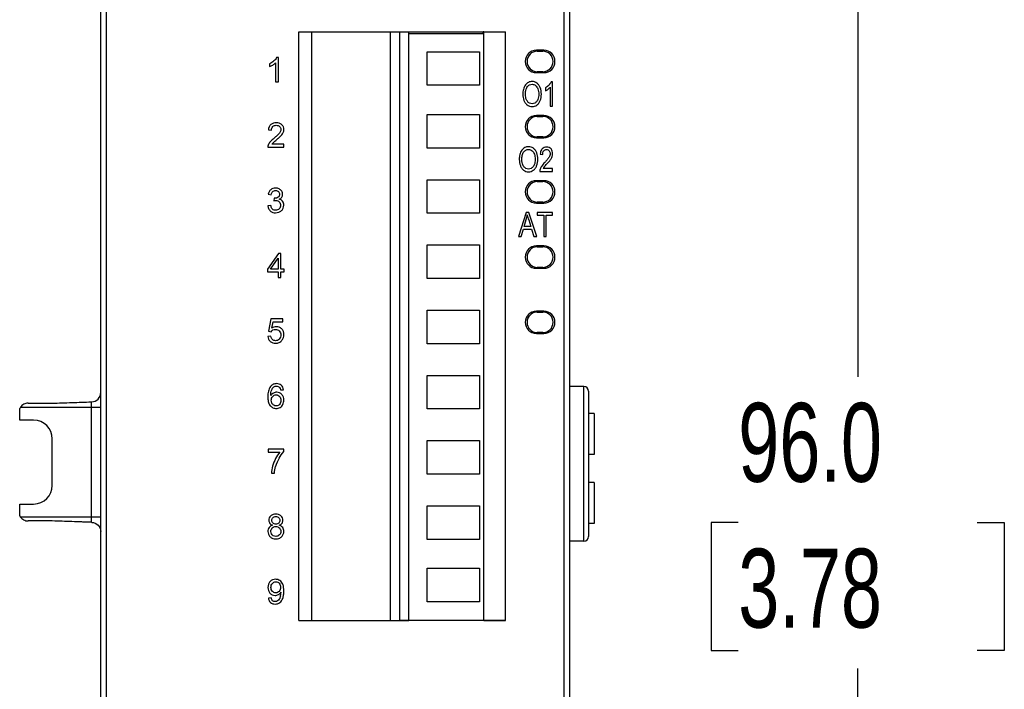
# Model space of a CAD drawing. Header units: millimetres. Extents: x 0 to 559, y 0 to 432.
# Tile 8 of 24: x 128 to 181, y 131 to 167. Entities that reach past the tile are written whole.
import ezdxf

# ---------------------------------------------------------------- set-up
doc = ezdxf.new("R2010")
doc.units = ezdxf.units.MM
doc.header["$LTSCALE"] = 2
doc.layers.add('DIMENSIONS', color=140, linetype='Continuous', lineweight=25)
doc.styles.add('SLDTEXTSTYLE0', font='TXT', dxfattribs={"width": 0.7})
doc.dimstyles.new('SLDDIMSTYLE1', dxfattribs={"dimtxt": 4.316016, "dimasz": 6.604, "dimexe": 0, "dimexo": 0.0625, "dimgap": 1.079004, "dimtad": 0, "dimtih": 1, "dimtoh": 1, "dimrnd": 1e-09, "dimzin": 4, "dimdsep": 46, "dimtxsty": 'SLDTEXTSTYLE0', "dimsah": 1, "dimcen": 0.09, "dimadec": 0, "dimazin": 1, "dimtfac": 1, "dimtofl": 0, "dimtmove": 0, "dimatfit": 3, "dimfxl": 0, "dimfrac": 2, "dimtolj": 1, "dimtzin": 12, "dimarcsym": 0})

# ---------------------------------------------------------------- blocks, each defined once
blk = doc.blocks.new('_D_1')
at = {"layer": 'DIMENSIONS'}
for p, q in [((159.013, 188.062), (179.017, 188.062)), ((172.667, 188.062), (172.667, 147.888)), ((166.254, 140.062), (164.804, 140.062)), ((164.804, 140.062), (164.804, 133.203)), ((179.079, 140.062), (180.529, 140.062)), ((180.529, 140.062), (180.529, 133.203)), ((164.804, 133.203), (166.254, 133.203)), ((180.529, 133.203), (179.079, 133.203)), ((172.667, 92.062), (172.667, 132.236)), ((159.013, 92.062), (179.017, 92.062))]:
    blk.add_line(p, q, dxfattribs=at)
for points in [[(172.667, 188.062), (171.651, 181.458), (173.683, 181.458)], [(172.667, 92.062), (173.683, 98.666), (171.651, 98.666)]]:
    blk.add_solid(points, dxfattribs=at)
at = {"layer": 'DIMENSIONS', "char_height": 4.2333, "attachment_point": 1, "style": 'SLDTEXTSTYLE0'}
for s, insert in [('96.0', (166.254, 146.485)), ('3.78', (166.254, 138.66))]:
    blk.add_mtext(s, dxfattribs=dict(at, insert=insert))

msp = doc.modelspace()

# ---------------------------------------------------------------- linework, layer by layer
for p, q in [((132.353, 95.063), (132.353, 185.066)), ((156.923, 95.063), (156.923, 185.066)), ((157.223, 95.313), (157.223, 184.816)), ((132.053, 96.079), (132.053, 182.59)), ((142.673, 134.813), (142.673, 166.397)), ((142.673, 166.397), (143.373, 166.397)), ((143.373, 134.813), (143.373, 166.397)), ((143.373, 166.397), (147.601, 166.397)), ((147.601, 134.813), (147.601, 166.397)), ((147.601, 166.397), (148.101, 166.397)), ((148.101, 134.813), (148.101, 166.397)), ((148.101, 166.397), (148.573, 166.397)), ((148.573, 134.813), (148.573, 166.397)), ((148.573, 166.397), (152.57, 166.397)), ((152.57, 166.312), (152.57, 166.397)), ((152.601, 166.397), (152.57, 166.397)), ((152.601, 134.813), (152.601, 166.397)), ((152.601, 166.397), (153.773, 166.397)), ((153.773, 134.813), (153.773, 166.397)), ((148.573, 166.312), (152.6, 166.312)), ((152.6, 134.813), (152.6, 166.312)), ((155.823, 165.412), (155.423, 165.412)), ((155.473, 165.362), (155.773, 165.362)), ((141.588, 165.019), (141.485, 165.019)), ((141.588, 163.713), (141.588, 165.019)), ((149.573, 163.532), (149.573, 165.332)), ((149.573, 165.332), (152.373, 165.332)), ((152.373, 165.332), (152.373, 163.532)), ((141.109, 164.692), (141.109, 164.538)), ((141.428, 164.731), (141.428, 163.713)), ((155.423, 164.212), (155.823, 164.212)), ((155.773, 164.262), (155.473, 164.262)), ((141.428, 163.713), (141.588, 163.713)), ((152.373, 163.532), (149.573, 163.532)), ((155.915, 163.392), (155.915, 163.238)), ((156.171, 163.431), (156.171, 162.413)), ((156.298, 163.719), (156.216, 163.719)), ((156.298, 162.413), (156.298, 163.719)), ((156.171, 162.413), (156.298, 162.413)), ((149.573, 161.962), (152.373, 161.962)), ((149.573, 160.162), (149.573, 161.962)), ((152.373, 161.962), (152.373, 160.162)), ((155.823, 161.912), (155.423, 161.912)), ((155.473, 161.862), (155.773, 161.862)), ((141.05, 161.143), (141.214, 161.126)), ((155.423, 160.712), (155.823, 160.712)), ((155.773, 160.762), (155.473, 160.762)), ((141.02, 160.213), (141.879, 160.213)), ((141.879, 160.367), (141.241, 160.367)), ((141.879, 160.213), (141.879, 160.367)), ((152.373, 160.162), (149.573, 160.162)), ((155.635, 159.843), (155.766, 159.826)), ((156.298, 159.067), (155.788, 159.067)), ((156.298, 158.913), (156.298, 159.067)), ((155.611, 158.913), (156.298, 158.913)), ((149.573, 158.462), (152.373, 158.462)), ((149.573, 156.662), (149.573, 158.462)), ((152.373, 158.462), (152.373, 156.662)), ((155.823, 158.412), (155.423, 158.412)), ((155.473, 158.362), (155.773, 158.362)), ((141.039, 157.682), (141.198, 157.653)), ((141.355, 157.469), (141.338, 157.329)), ((141.381, 157.467), (141.355, 157.469)), ((141.182, 157.078), (141.023, 157.057)), ((155.423, 157.212), (155.823, 157.212)), ((155.773, 157.262), (155.473, 157.262)), ((152.373, 156.662), (149.573, 156.662)), ((154.868, 156.713), (154.469, 155.413)), ((155.017, 156.713), (154.868, 156.713)), ((155.442, 155.413), (155.017, 156.713)), ((155.474, 156.713), (155.474, 156.56)), ((156.298, 156.713), (155.474, 156.713)), ((155.474, 156.56), (155.817, 156.56)), ((155.817, 156.56), (155.817, 155.413)), ((155.954, 156.56), (156.298, 156.56)), ((155.954, 155.413), (155.954, 156.56)), ((156.298, 156.56), (156.298, 156.713)), ((154.769, 155.947), (154.883, 156.329)), ((155.122, 155.947), (154.769, 155.947)), ((155.013, 156.307), (155.122, 155.947)), ((154.469, 155.413), (154.615, 155.413)), ((154.615, 155.413), (154.729, 155.807)), ((154.729, 155.807), (155.164, 155.807)), ((155.164, 155.807), (155.285, 155.413)), ((155.285, 155.413), (155.442, 155.413)), ((155.817, 155.413), (155.954, 155.413)), ((149.573, 154.962), (152.373, 154.962)), ((149.573, 153.162), (149.573, 154.962)), ((152.373, 154.962), (152.373, 153.162)), ((155.823, 154.912), (155.423, 154.912)), ((155.473, 154.862), (155.773, 154.862)), ((141.592, 154.513), (140.999, 153.671)), ((141.156, 153.671), (141.563, 154.257)), ((141.563, 154.257), (141.563, 153.671)), ((141.722, 154.513), (141.592, 154.513)), ((141.722, 153.671), (141.722, 154.513)), ((155.773, 153.762), (155.473, 153.762)), ((140.999, 153.671), (140.999, 153.525)), ((140.999, 153.525), (141.563, 153.525)), ((141.563, 153.671), (141.156, 153.671)), ((141.563, 153.525), (141.563, 153.213)), ((141.563, 153.213), (141.722, 153.213)), ((141.898, 153.671), (141.722, 153.671)), ((141.722, 153.525), (141.898, 153.525)), ((141.722, 153.213), (141.722, 153.525)), ((141.898, 153.525), (141.898, 153.671)), ((155.423, 153.712), (155.823, 153.712)), ((152.373, 153.162), (149.573, 153.162)), ((149.573, 151.462), (152.373, 151.462)), ((149.573, 149.662), (149.573, 151.462)), ((152.373, 151.462), (152.373, 149.662)), ((155.823, 151.412), (155.423, 151.412)), ((155.473, 151.362), (155.773, 151.362)), ((141.172, 150.996), (141.046, 150.328)), ((141.818, 150.996), (141.172, 150.996)), ((141.229, 150.494), (141.299, 150.843)), ((141.299, 150.843), (141.818, 150.843)), ((141.818, 150.843), (141.818, 150.996)), ((141.185, 150.068), (141.017, 150.054)), ((141.046, 150.328), (141.196, 150.308)), ((155.423, 150.212), (155.823, 150.212)), ((155.773, 150.262), (155.473, 150.262)), ((152.373, 149.662), (149.573, 149.662)), ((149.573, 147.962), (152.373, 147.962)), ((149.573, 146.162), (149.573, 147.962)), ((152.373, 147.962), (152.373, 146.162)), ((141.696, 147.183), (141.855, 147.195)), ((157.974, 147.362), (157.223, 147.362)), ((157.974, 139.062), (157.974, 147.362)), ((158.224, 147.112), (158.224, 139.312)), ((128.153, 146.468), (129.453, 146.468)), ((127.705, 145.559), (127.705, 146.188)), ((127.742, 146.252), (131.553, 146.252)), ((131.553, 140.372), (131.553, 146.252)), ((152.373, 146.162), (149.573, 146.162)), ((158.528, 145.912), (158.224, 145.912)), ((158.528, 145.912), (158.528, 143.712)), ((128.453, 145.559), (127.705, 145.559)), ((129.453, 142.059), (129.453, 144.559)), ((149.573, 144.462), (152.373, 144.462)), ((149.573, 142.662), (149.573, 144.462)), ((152.373, 144.462), (152.373, 142.662)), ((141.028, 143.997), (141.028, 143.843)), ((141.869, 143.997), (141.028, 143.997)), ((141.028, 143.843), (141.664, 143.843)), ((141.869, 143.872), (141.869, 143.997)), ((158.528, 143.712), (158.224, 143.712)), ((141.209, 142.713), (141.374, 142.713)), ((152.373, 142.662), (149.573, 142.662)), ((158.528, 142.212), (158.224, 142.212)), ((158.528, 142.212), (158.528, 140.012)), ((127.705, 140.429), (127.705, 141.059)), ((127.705, 141.059), (128.453, 141.059)), ((149.573, 140.962), (152.373, 140.962)), ((149.573, 139.162), (149.573, 140.962)), ((152.373, 140.962), (152.373, 139.162)), ((127.737, 140.372), (131.553, 140.372)), ((129.453, 140.149), (128.153, 140.149)), ((158.528, 140.012), (158.224, 140.012)), ((152.373, 139.162), (149.573, 139.162)), ((157.974, 139.062), (157.223, 139.062)), ((149.573, 137.612), (152.373, 137.612)), ((149.573, 135.812), (149.573, 137.612)), ((152.373, 137.612), (152.373, 135.812)), ((141.198, 136.028), (141.045, 136.014)), ((152.373, 135.812), (149.573, 135.812)), ((142.673, 134.813), (143.373, 134.813)), ((143.373, 134.813), (147.601, 134.813)), ((147.601, 134.813), (148.101, 134.813)), ((148.101, 134.813), (148.573, 134.813)), ((148.101, 134.812), (148.101, 134.813)), ((153.773, 134.812), (148.101, 134.812)), ((152.601, 134.813), (152.6, 134.813)), ((152.601, 134.813), (153.773, 134.813)), ((153.773, 134.813), (153.773, 134.812))]:
    msp.add_line(p, q)
for centre, radius, start, end in [((155.423, 164.812), 0.6, 90, 270), ((155.473, 164.812), 0.55, 90, 270), ((155.773, 164.812), 0.55, 270, 90), ((155.823, 164.812), 0.6, 270, 90), ((155.423, 161.312), 0.6, 90, 270), ((155.473, 161.312), 0.55, 90, 270), ((155.773, 161.312), 0.55, 270, 90), ((155.823, 161.312), 0.6, 270, 90), ((155.817, 159.859), 0.48, 341.2769, 359.9208), ((156.274, 158.824), 0.543, 142.7071, 153.4439), ((155.423, 157.812), 0.6, 90, 270), ((155.473, 157.812), 0.55, 90, 270), ((155.773, 157.812), 0.55, 270, 90), ((155.823, 157.812), 0.6, 270, 90), ((155.423, 154.312), 0.6, 90, 270), ((155.473, 154.312), 0.55, 90, 270), ((155.773, 154.312), 0.55, 270, 90), ((155.823, 154.312), 0.6, 270, 90), ((155.423, 150.812), 0.6, 90, 270), ((155.473, 150.812), 0.55, 90, 270), ((155.773, 150.812), 0.55, 270, 90), ((155.823, 150.812), 0.6, 270, 90), ((157.974, 147.112), 0.25, 0, 90), ((128.153, 145.968), 0.5, 145.3309, 153.812), ((128.453, 144.559), 1, 0, 90), ((143.501, 142.47), 2.152, 150.7719, 163.7976), ((128.453, 142.059), 1, 270, 360), ((128.153, 140.649), 0.5, 206.188, 213.6851), ((157.974, 139.312), 0.25, 270, 0), ((140.91, 136.293), 0.807, 346.0114, 359.9951), ((142.036, 136.318), 0.32, 178.7287, 184.4535)]:
    msp.add_arc(centre, radius, start, end)
for points in [[(141.343, 164.845), (141.274, 164.783), (141.193, 164.732), (141.109, 164.692)], [(141.485, 165.019), (141.452, 164.952), (141.399, 164.895), (141.343, 164.845)], [(141.109, 164.538), (141.168, 164.559), (141.223, 164.589), (141.277, 164.62)], [(141.277, 164.62), (141.331, 164.652), (141.383, 164.687), (141.428, 164.731)], [(155.381, 163.523), (155.439, 163.477), (155.482, 163.409), (155.507, 163.339)], [(155.507, 163.339), (155.538, 163.251), (155.55, 163.156), (155.55, 163.063)], [(155.692, 163.062), (155.692, 163.18), (155.674, 163.3), (155.631, 163.41)], [(156.103, 163.545), (156.049, 163.485), (155.985, 163.433), (155.915, 163.392)], [(155.915, 163.238), (155.963, 163.26), (156.007, 163.289), (156.05, 163.32)], [(156.05, 163.32), (156.093, 163.353), (156.136, 163.389), (156.171, 163.431)], [(156.216, 163.719), (156.19, 163.655), (156.149, 163.596), (156.103, 163.545)], [(154.697, 163.047), (154.697, 162.937), (154.717, 162.825), (154.757, 162.722)], [(155.628, 162.708), (155.674, 162.819), (155.692, 162.942), (155.692, 163.062)], [(141.845, 161.004), (141.866, 161.052), (141.877, 161.106), (141.877, 161.158)], [(141.352, 160.694), (141.278, 160.634), (141.205, 160.57), (141.143, 160.497)], [(141.739, 160.845), (141.782, 160.893), (141.821, 160.946), (141.845, 161.004)], [(141.038, 160.325), (141.024, 160.289), (141.018, 160.251), (141.02, 160.213)], [(141.143, 160.497), (141.099, 160.446), (141.061, 160.388), (141.038, 160.325)], [(141.241, 160.367), (141.261, 160.398), (141.283, 160.427), (141.309, 160.453)], [(154.507, 159.547), (154.507, 159.437), (154.527, 159.325), (154.567, 159.222)], [(155.191, 160.023), (155.249, 159.977), (155.292, 159.909), (155.317, 159.839)], [(155.317, 159.839), (155.348, 159.751), (155.36, 159.656), (155.36, 159.563)], [(155.438, 159.208), (155.483, 159.319), (155.502, 159.442), (155.502, 159.562)], [(155.502, 159.562), (155.502, 159.68), (155.484, 159.8), (155.441, 159.91)], [(155.99, 159.317), (156.059, 159.39), (156.128, 159.464), (156.187, 159.545)], [(156.166, 159.861), (156.166, 159.794), (156.14, 159.727), (156.106, 159.669)], [(156.187, 159.545), (156.222, 159.594), (156.252, 159.647), (156.272, 159.704)], [(155.625, 159.025), (155.615, 158.989), (155.61, 158.951), (155.611, 158.913)], [(155.71, 159.197), (155.674, 159.144), (155.644, 159.086), (155.625, 159.025)], [(155.877, 159.394), (155.817, 159.333), (155.758, 159.269), (155.71, 159.197)], [(141.626, 157.972), (141.566, 158.003), (141.497, 158.019), (141.43, 158.019)], [(141.762, 157.848), (141.73, 157.901), (141.681, 157.945), (141.626, 157.972)], [(141.631, 157.418), (141.684, 157.441), (141.733, 157.479), (141.765, 157.527)], [(141.81, 157.681), (141.81, 157.739), (141.792, 157.799), (141.762, 157.848)], [(141.765, 157.527), (141.794, 157.572), (141.81, 157.628), (141.81, 157.681)], [(141.338, 157.329), (141.374, 157.338), (141.412, 157.347), (141.45, 157.347)], [(154.883, 156.329), (154.907, 156.41), (154.926, 156.493), (154.939, 156.577)], [(154.939, 156.577), (154.959, 156.486), (154.986, 156.396), (155.013, 156.307)], [(141.196, 150.308), (141.219, 150.346), (141.254, 150.377), (141.293, 150.399)], [(141.293, 150.399), (141.335, 150.422), (141.385, 150.434), (141.432, 150.434)], [(141.342, 147.345), (141.38, 147.373), (141.429, 147.388), (141.476, 147.388)], [(141.319, 147.014), (141.262, 146.985), (141.213, 146.937), (141.178, 146.884)], [(141.223, 147.185), (141.248, 147.246), (141.288, 147.305), (141.342, 147.345)], [(141.494, 147.057), (141.434, 147.057), (141.372, 147.042), (141.319, 147.014)], [(141.635, 147.319), (141.669, 147.283), (141.685, 147.231), (141.696, 147.183)], [(131.553, 146.541), (131.559, 146.541), (131.565, 146.541), (131.571, 146.542)], [(141.237, 146.477), (141.215, 146.526), (141.203, 146.581), (141.203, 146.635)], [(141.336, 146.361), (141.293, 146.388), (141.258, 146.431), (141.237, 146.477)], [(141.468, 146.323), (141.422, 146.323), (141.375, 146.337), (141.336, 146.361)], [(141.68, 146.247), (141.741, 146.285), (141.792, 146.343), (141.824, 146.408)], [(141.824, 146.408), (141.86, 146.477), (141.878, 146.558), (141.878, 146.636)], [(141.471, 146.191), (141.543, 146.191), (141.618, 146.21), (141.68, 146.247)], [(141.664, 143.843), (141.574, 143.741), (141.499, 143.623), (141.435, 143.503)], [(141.623, 143.521), (141.693, 143.646), (141.771, 143.768), (141.869, 143.872)], [(141.435, 143.503), (141.364, 143.37), (141.308, 143.229), (141.269, 143.084)], [(141.269, 143.084), (141.237, 142.963), (141.212, 142.839), (141.209, 142.713)], [(141.374, 142.713), (141.382, 142.834), (141.401, 142.955), (141.434, 143.071)], [(131.571, 140.075), (131.565, 140.076), (131.559, 140.076), (131.553, 140.076)], [(141.072, 140.184), (141.072, 140.127), (141.088, 140.068), (141.12, 140.022)], [(141.12, 140.022), (141.155, 139.973), (141.211, 139.939), (141.268, 139.918)], [(141.632, 139.918), (141.687, 139.939), (141.741, 139.973), (141.776, 140.021)], [(141.776, 140.021), (141.808, 140.066), (141.824, 140.124), (141.824, 140.179)], [(141.215, 139.456), (141.195, 139.497), (141.183, 139.543), (141.183, 139.589)], [(141.312, 139.357), (141.271, 139.379), (141.236, 139.415), (141.215, 139.456)], [(141.449, 139.322), (141.402, 139.322), (141.353, 139.335), (141.312, 139.357)], [(141.585, 136.201), (141.637, 136.231), (141.684, 136.274), (141.716, 136.325)], [(141.406, 136.154), (141.468, 136.154), (141.532, 136.17), (141.585, 136.201)], [(141.543, 135.856), (141.505, 135.833), (141.458, 135.823), (141.414, 135.823)], [(141.633, 135.946), (141.611, 135.91), (141.579, 135.878), (141.543, 135.856)], [(141.693, 136.098), (141.68, 136.045), (141.663, 135.992), (141.633, 135.946)]]:
    msp.add_open_spline(points, degree=3)
for points, knots in [([(154.836, 163.553), (154.783, 163.483), (154.712, 163.313), (154.697, 163.135), (154.697, 163.047)], [0, 0, 0, 0, 0.499006, 1, 1, 1, 1]), ([(155.195, 163.736), (155.126, 163.736), (154.984, 163.706), (154.878, 163.608), (154.836, 163.553)], [0, 0, 0, 0, 0.499709, 1, 1, 1, 1]), ([(154.839, 163.044), (154.839, 163.117), (154.848, 163.262), (154.897, 163.407), (154.944, 163.462)], [0, 0, 0, 0, 0.501862, 1, 1, 1, 1]), ([(154.944, 163.462), (154.975, 163.499), (155.05, 163.565), (155.148, 163.588), (155.196, 163.588)], [0, 0, 0, 0, 0.500724, 1, 1, 1, 1]), ([(155.455, 163.65), (155.418, 163.678), (155.335, 163.722), (155.241, 163.736), (155.195, 163.736)], [0, 0, 0, 0, 0.500041, 1, 1, 1, 1]), ([(155.196, 163.588), (155.229, 163.588), (155.296, 163.577), (155.355, 163.543), (155.381, 163.523)], [0, 0, 0, 0, 0.499858, 1, 1, 1, 1]), ([(155.631, 163.41), (155.613, 163.457), (155.566, 163.547), (155.495, 163.62), (155.455, 163.65)], [0, 0, 0, 0, 0.5003, 1, 1, 1, 1]), ([(154.757, 162.722), (154.775, 162.675), (154.821, 162.584), (154.892, 162.51), (154.932, 162.479)], [0, 0, 0, 0, 0.500273, 1, 1, 1, 1]), ([(154.94, 162.673), (154.92, 162.699), (154.856, 162.813), (154.839, 162.947), (154.839, 163.044)], [0, 0, 0, 0, 0.251105, 1, 1, 1, 1]), ([(155.447, 162.471), (155.489, 162.499), (155.562, 162.572), (155.609, 162.661), (155.628, 162.708)], [0, 0, 0, 0, 0.499564, 1, 1, 1, 1]), ([(155.55, 163.063), (155.55, 162.961), (155.535, 162.822), (155.469, 162.702), (155.449, 162.675)], [0, 0, 0, 0, 0.749038, 1, 1, 1, 1]), ([(154.932, 162.479), (154.969, 162.451), (155.053, 162.405), (155.148, 162.391), (155.195, 162.391)], [0, 0, 0, 0, 0.499945, 1, 1, 1, 1]), ([(155.194, 162.538), (155.145, 162.538), (155.043, 162.562), (154.969, 162.634), (154.94, 162.673)], [0, 0, 0, 0, 0.499352, 1, 1, 1, 1]), ([(155.449, 162.675), (155.42, 162.635), (155.346, 162.562), (155.244, 162.538), (155.194, 162.538)], [0, 0, 0, 0, 0.500607, 1, 1, 1, 1]), ([(155.195, 162.391), (155.239, 162.391), (155.329, 162.405), (155.41, 162.446), (155.447, 162.471)], [0, 0, 0, 0, 0.499885, 1, 1, 1, 1]), ([(141.176, 161.422), (141.137, 161.388), (141.075, 161.299), (141.054, 161.195), (141.05, 161.143)], [0, 0, 0, 0, 0.499021, 1, 1, 1, 1]), ([(141.472, 161.519), (141.419, 161.519), (141.313, 161.507), (141.216, 161.457), (141.176, 161.422)], [0, 0, 0, 0, 0.500877, 1, 1, 1, 1]), ([(141.214, 161.126), (141.214, 161.161), (141.222, 161.231), (141.259, 161.293), (141.284, 161.317)], [0, 0, 0, 0, 0.500952, 1, 1, 1, 1]), ([(141.284, 161.317), (141.308, 161.341), (141.367, 161.378), (141.435, 161.387), (141.468, 161.387)], [0, 0, 0, 0, 0.499226, 1, 1, 1, 1]), ([(141.468, 161.387), (141.5, 161.387), (141.565, 161.378), (141.622, 161.343), (141.645, 161.321)], [0, 0, 0, 0, 0.500595, 1, 1, 1, 1]), ([(141.768, 161.415), (141.73, 161.452), (141.633, 161.506), (141.525, 161.519), (141.472, 161.519)], [0, 0, 0, 0, 0.499069, 1, 1, 1, 1]), ([(141.713, 161.161), (141.713, 161.144), (141.705, 161.074), (141.67, 161.011), (141.639, 160.969)], [0, 0, 0, 0, 0.251099, 1, 1, 1, 1]), ([(141.645, 161.321), (141.666, 161.301), (141.702, 161.251), (141.713, 161.191), (141.713, 161.161)], [0, 0, 0, 0, 0.500031, 1, 1, 1, 1]), ([(141.877, 161.158), (141.877, 161.205), (141.86, 161.302), (141.803, 161.382), (141.768, 161.415)], [0, 0, 0, 0, 0.500095, 1, 1, 1, 1]), ([(141.309, 160.453), (141.337, 160.483), (141.399, 160.537), (141.462, 160.59), (141.493, 160.617)], [0, 0, 0, 0, 0.499944, 1, 1, 1, 1]), ([(141.639, 160.969), (141.599, 160.916), (141.504, 160.822), (141.404, 160.736), (141.352, 160.694)], [0, 0, 0, 0, 0.499745, 1, 1, 1, 1]), ([(141.493, 160.617), (141.536, 160.653), (141.62, 160.727), (141.702, 160.804), (141.739, 160.845)], [0, 0, 0, 0, 0.500071, 1, 1, 1, 1]), ([(155.005, 160.236), (154.936, 160.236), (154.794, 160.206), (154.688, 160.108), (154.646, 160.053)], [0, 0, 0, 0, 0.499709, 1, 1, 1, 1]), ([(154.754, 159.962), (154.785, 159.999), (154.859, 160.065), (154.958, 160.088), (155.006, 160.088)], [0, 0, 0, 0, 0.500724, 1, 1, 1, 1]), ([(155.265, 160.15), (155.227, 160.178), (155.145, 160.222), (155.051, 160.236), (155.005, 160.236)], [0, 0, 0, 0, 0.500041, 1, 1, 1, 1]), ([(155.006, 160.088), (155.039, 160.088), (155.106, 160.077), (155.165, 160.043), (155.191, 160.023)], [0, 0, 0, 0, 0.499858, 1, 1, 1, 1]), ([(155.441, 159.91), (155.422, 159.957), (155.376, 160.047), (155.305, 160.12), (155.265, 160.15)], [0, 0, 0, 0, 0.5003, 1, 1, 1, 1]), ([(155.736, 160.122), (155.719, 160.104), (155.661, 160.021), (155.64, 159.918), (155.635, 159.843)], [0, 0, 0, 0, 0.251209, 1, 1, 1, 1]), ([(155.973, 160.219), (155.929, 160.219), (155.841, 160.206), (155.766, 160.154), (155.736, 160.122)], [0, 0, 0, 0, 0.500663, 1, 1, 1, 1]), ([(155.822, 160.017), (155.84, 160.039), (155.885, 160.077), (155.942, 160.087), (155.97, 160.087)], [0, 0, 0, 0, 0.499736, 1, 1, 1, 1]), ([(155.97, 160.087), (155.997, 160.087), (156.051, 160.077), (156.094, 160.041), (156.111, 160.021)], [0, 0, 0, 0, 0.50009, 1, 1, 1, 1]), ([(156.21, 160.115), (156.181, 160.149), (156.107, 160.205), (156.017, 160.219), (155.973, 160.219)], [0, 0, 0, 0, 0.499409, 1, 1, 1, 1]), ([(156.297, 159.858), (156.297, 159.904), (156.285, 159.997), (156.239, 160.08), (156.21, 160.115)], [0, 0, 0, 0, 0.500444, 1, 1, 1, 1]), ([(154.646, 160.053), (154.593, 159.983), (154.522, 159.813), (154.507, 159.635), (154.507, 159.547)], [0, 0, 0, 0, 0.499006, 1, 1, 1, 1]), ([(154.649, 159.544), (154.649, 159.617), (154.657, 159.762), (154.707, 159.907), (154.754, 159.962)], [0, 0, 0, 0, 0.501862, 1, 1, 1, 1]), ([(154.75, 159.173), (154.73, 159.199), (154.666, 159.313), (154.649, 159.447), (154.649, 159.544)], [0, 0, 0, 0, 0.251105, 1, 1, 1, 1]), ([(155.36, 159.563), (155.36, 159.461), (155.345, 159.322), (155.279, 159.202), (155.259, 159.175)], [0, 0, 0, 0, 0.749038, 1, 1, 1, 1]), ([(155.766, 159.826), (155.766, 159.876), (155.776, 159.946), (155.812, 160.004), (155.822, 160.017)], [0, 0, 0, 0, 0.748718, 1, 1, 1, 1]), ([(156.106, 159.669), (156.076, 159.618), (156, 159.524), (155.919, 159.437), (155.877, 159.394)], [0, 0, 0, 0, 0.499772, 1, 1, 1, 1]), ([(156.111, 160.021), (156.129, 159.999), (156.158, 159.948), (156.166, 159.89), (156.166, 159.861)], [0, 0, 0, 0, 0.499654, 1, 1, 1, 1]), ([(154.567, 159.222), (154.585, 159.175), (154.631, 159.084), (154.702, 159.01), (154.742, 158.979)], [0, 0, 0, 0, 0.500273, 1, 1, 1, 1]), ([(155.004, 159.038), (154.954, 159.038), (154.853, 159.062), (154.779, 159.134), (154.75, 159.173)], [0, 0, 0, 0, 0.499352, 1, 1, 1, 1]), ([(155.259, 159.175), (155.23, 159.135), (155.156, 159.062), (155.053, 159.038), (155.004, 159.038)], [0, 0, 0, 0, 0.500607, 1, 1, 1, 1]), ([(155.257, 158.971), (155.298, 158.999), (155.371, 159.072), (155.419, 159.161), (155.438, 159.208)], [0, 0, 0, 0, 0.499564, 1, 1, 1, 1]), ([(155.842, 159.153), (155.864, 159.182), (155.914, 159.236), (155.964, 159.29), (155.99, 159.317)], [0, 0, 0, 0, 0.499946, 1, 1, 1, 1]), ([(154.742, 158.979), (154.779, 158.951), (154.863, 158.905), (154.958, 158.891), (155.004, 158.891)], [0, 0, 0, 0, 0.499945, 1, 1, 1, 1]), ([(155.004, 158.891), (155.049, 158.891), (155.139, 158.905), (155.22, 158.946), (155.257, 158.971)], [0, 0, 0, 0, 0.499885, 1, 1, 1, 1]), ([(141.43, 158.019), (141.384, 158.019), (141.29, 158.006), (141.207, 157.96), (141.172, 157.93)], [0, 0, 0, 0, 0.500406, 1, 1, 1, 1]), ([(141.172, 157.93), (141.135, 157.899), (141.075, 157.821), (141.047, 157.729), (141.039, 157.682)], [0, 0, 0, 0, 0.499366, 1, 1, 1, 1]), ([(141.198, 157.653), (141.205, 157.702), (141.224, 157.767), (141.266, 157.818), (141.278, 157.829)], [0, 0, 0, 0, 0.748774, 1, 1, 1, 1]), ([(141.278, 157.829), (141.298, 157.849), (141.348, 157.879), (141.405, 157.888), (141.433, 157.888)], [0, 0, 0, 0, 0.499571, 1, 1, 1, 1]), ([(141.564, 157.521), (141.537, 157.503), (141.479, 157.473), (141.413, 157.465), (141.381, 157.467)], [0, 0, 0, 0, 0.50047, 1, 1, 1, 1]), ([(141.433, 157.888), (141.461, 157.888), (141.518, 157.88), (141.566, 157.849), (141.586, 157.829)], [0, 0, 0, 0, 0.500534, 1, 1, 1, 1]), ([(141.646, 157.684), (141.646, 157.653), (141.636, 157.588), (141.591, 157.538), (141.564, 157.521)], [0, 0, 0, 0, 0.50107, 1, 1, 1, 1]), ([(141.586, 157.829), (141.605, 157.811), (141.637, 157.766), (141.646, 157.711), (141.646, 157.684)], [0, 0, 0, 0, 0.499828, 1, 1, 1, 1]), ([(141.81, 157.307), (141.789, 157.335), (141.734, 157.384), (141.666, 157.409), (141.631, 157.418)], [0, 0, 0, 0, 0.499614, 1, 1, 1, 1]), ([(141.023, 157.057), (141.028, 157.007), (141.052, 156.908), (141.114, 156.825), (141.151, 156.792)], [0, 0, 0, 0, 0.500339, 1, 1, 1, 1]), ([(141.276, 156.882), (141.262, 156.894), (141.215, 156.951), (141.193, 157.024), (141.182, 157.078)], [0, 0, 0, 0, 0.250898, 1, 1, 1, 1]), ([(141.627, 156.9), (141.602, 156.876), (141.543, 156.834), (141.472, 156.823), (141.437, 156.823)], [0, 0, 0, 0, 0.499866, 1, 1, 1, 1]), ([(141.45, 157.347), (141.484, 157.347), (141.551, 157.336), (141.609, 157.298), (141.633, 157.275)], [0, 0, 0, 0, 0.500408, 1, 1, 1, 1]), ([(141.705, 157.094), (141.705, 157.058), (141.693, 156.986), (141.652, 156.926), (141.627, 156.9)], [0, 0, 0, 0, 0.500194, 1, 1, 1, 1]), ([(141.633, 157.275), (141.656, 157.251), (141.694, 157.194), (141.705, 157.127), (141.705, 157.094)], [0, 0, 0, 0, 0.499664, 1, 1, 1, 1]), ([(141.75, 156.809), (141.789, 156.845), (141.854, 156.935), (141.874, 157.044), (141.874, 157.097)], [0, 0, 0, 0, 0.500035, 1, 1, 1, 1]), ([(141.874, 157.097), (141.874, 157.134), (141.866, 157.209), (141.833, 157.277), (141.81, 157.307)], [0, 0, 0, 0, 0.500532, 1, 1, 1, 1]), ([(141.151, 156.792), (141.189, 156.758), (141.281, 156.704), (141.385, 156.69), (141.436, 156.69)], [0, 0, 0, 0, 0.499511, 1, 1, 1, 1]), ([(141.437, 156.823), (141.408, 156.823), (141.348, 156.831), (141.297, 156.862), (141.276, 156.882)], [0, 0, 0, 0, 0.500289, 1, 1, 1, 1]), ([(141.436, 156.69), (141.493, 156.69), (141.609, 156.707), (141.709, 156.769), (141.75, 156.809)], [0, 0, 0, 0, 0.500439, 1, 1, 1, 1]), ([(141.475, 150.575), (141.431, 150.575), (141.343, 150.56), (141.265, 150.519), (141.229, 150.494)], [0, 0, 0, 0, 0.499706, 1, 1, 1, 1]), ([(141.762, 150.457), (141.725, 150.495), (141.635, 150.557), (141.528, 150.575), (141.475, 150.575)], [0, 0, 0, 0, 0.499912, 1, 1, 1, 1]), ([(141.017, 150.054), (141.022, 150.004), (141.046, 149.905), (141.108, 149.823), (141.145, 149.79)], [0, 0, 0, 0, 0.500441, 1, 1, 1, 1]), ([(141.271, 149.884), (141.258, 149.895), (141.213, 149.948), (141.193, 150.017), (141.185, 150.068)], [0, 0, 0, 0, 0.251291, 1, 1, 1, 1]), ([(141.432, 150.434), (141.469, 150.434), (141.544, 150.424), (141.607, 150.381), (141.633, 150.355)], [0, 0, 0, 0, 0.50053, 1, 1, 1, 1]), ([(141.71, 150.14), (141.71, 150.098), (141.7, 150.015), (141.658, 149.94), (141.63, 149.909)], [0, 0, 0, 0, 0.500813, 1, 1, 1, 1]), ([(141.633, 150.355), (141.66, 150.327), (141.701, 150.258), (141.71, 150.179), (141.71, 150.14)], [0, 0, 0, 0, 0.499088, 1, 1, 1, 1]), ([(141.879, 150.154), (141.879, 150.209), (141.863, 150.322), (141.801, 150.418), (141.762, 150.457)], [0, 0, 0, 0, 0.500499, 1, 1, 1, 1]), ([(141.777, 149.849), (141.811, 149.891), (141.864, 149.99), (141.879, 150.1), (141.879, 150.154)], [0, 0, 0, 0, 0.49977, 1, 1, 1, 1]), ([(141.145, 149.79), (141.184, 149.756), (141.278, 149.704), (141.383, 149.691), (141.435, 149.691)], [0, 0, 0, 0, 0.499305, 1, 1, 1, 1]), ([(141.435, 149.823), (141.405, 149.823), (141.345, 149.832), (141.293, 149.864), (141.271, 149.884)], [0, 0, 0, 0, 0.500207, 1, 1, 1, 1]), ([(141.63, 149.909), (141.606, 149.882), (141.546, 149.836), (141.472, 149.823), (141.435, 149.823)], [0, 0, 0, 0, 0.500088, 1, 1, 1, 1]), ([(141.435, 149.691), (141.5, 149.691), (141.632, 149.713), (141.737, 149.798), (141.777, 149.849)], [0, 0, 0, 0, 0.500466, 1, 1, 1, 1]), ([(141.486, 147.519), (141.424, 147.519), (141.298, 147.498), (141.197, 147.418), (141.158, 147.37)], [0, 0, 0, 0, 0.500449, 1, 1, 1, 1]), ([(141.476, 147.388), (141.505, 147.388), (141.566, 147.377), (141.615, 147.34), (141.635, 147.319)], [0, 0, 0, 0, 0.500009, 1, 1, 1, 1]), ([(141.736, 147.432), (141.703, 147.462), (141.622, 147.507), (141.531, 147.519), (141.486, 147.519)], [0, 0, 0, 0, 0.499443, 1, 1, 1, 1]), ([(141.855, 147.195), (141.849, 147.24), (141.826, 147.329), (141.77, 147.403), (141.736, 147.432)], [0, 0, 0, 0, 0.500628, 1, 1, 1, 1]), ([(131.571, 146.542), (131.7, 146.546), (131.825, 146.602), (132.002, 146.786), (132.053, 146.914), (132.053, 147.041)], [0, 0, 0, 0, 0.5, 0.5, 1, 1, 1, 1]), ([(141.158, 147.37), (141.098, 147.296), (141.031, 147.108), (141.019, 146.918), (141.019, 146.822)], [0, 0, 0, 0, 0.498354, 1, 1, 1, 1]), ([(141.178, 146.884), (141.178, 146.935), (141.183, 147.036), (141.204, 147.137), (141.223, 147.185)], [0, 0, 0, 0, 0.500464, 1, 1, 1, 1]), ([(141.278, 146.838), (141.302, 146.862), (141.359, 146.903), (141.428, 146.916), (141.462, 146.916)], [0, 0, 0, 0, 0.500019, 1, 1, 1, 1]), ([(141.462, 146.916), (141.495, 146.916), (141.564, 146.904), (141.62, 146.862), (141.643, 146.838)], [0, 0, 0, 0, 0.500088, 1, 1, 1, 1]), ([(141.765, 146.939), (141.73, 146.975), (141.647, 147.038), (141.544, 147.057), (141.494, 147.057)], [0, 0, 0, 0, 0.500128, 1, 1, 1, 1]), ([(141.878, 146.636), (141.878, 146.691), (141.863, 146.802), (141.803, 146.899), (141.765, 146.939)], [0, 0, 0, 0, 0.500563, 1, 1, 1, 1]), ([(128.153, 146.468), (128.07, 146.468), (127.991, 146.447), (127.887, 146.393), (127.854, 146.37), (127.793, 146.317), (127.766, 146.286), (127.742, 146.252)], [0, 0, 0, 0, 0.5, 0.5, 0.75, 0.75, 1, 1, 1, 1]), ([(129.453, 146.468), (129.804, 146.48), (130.154, 146.492), (130.68, 146.511), (130.855, 146.517), (131.205, 146.529), (131.379, 146.535), (131.553, 146.541)], [0, 0, 0, 0, 0.5, 0.5, 0.75, 0.75, 1, 1, 1, 1]), ([(131.553, 146.252), (131.553, 146.285), (131.553, 146.318), (131.553, 146.379), (131.553, 146.408), (131.553, 146.485), (131.553, 146.523), (131.553, 146.541)], [0, 0, 0, 0, 0.25, 0.25, 0.5, 0.5, 1, 1, 1, 1]), ([(141.019, 146.822), (141.019, 146.737), (141.029, 146.569), (141.09, 146.401), (141.145, 146.337)], [0, 0, 0, 0, 0.501859, 1, 1, 1, 1]), ([(141.145, 146.337), (141.185, 146.291), (141.285, 146.213), (141.41, 146.191), (141.471, 146.191)], [0, 0, 0, 0, 0.499776, 1, 1, 1, 1]), ([(141.203, 146.635), (141.203, 146.672), (141.212, 146.746), (141.252, 146.812), (141.278, 146.838)], [0, 0, 0, 0, 0.500704, 1, 1, 1, 1]), ([(141.642, 146.404), (141.62, 146.38), (141.568, 146.336), (141.501, 146.323), (141.468, 146.323)], [0, 0, 0, 0, 0.500415, 1, 1, 1, 1]), ([(141.714, 146.626), (141.714, 146.586), (141.706, 146.506), (141.668, 146.434), (141.642, 146.404)], [0, 0, 0, 0, 0.500935, 1, 1, 1, 1]), ([(141.643, 146.838), (141.668, 146.81), (141.706, 146.741), (141.714, 146.664), (141.714, 146.626)], [0, 0, 0, 0, 0.498985, 1, 1, 1, 1]), ([(131.553, 146.252), (131.686, 146.252), (131.815, 146.253), (131.999, 146.258), (132.053, 146.261), (132.053, 146.264)], [0, 0, 0, 0, 0.5, 0.5, 1, 1, 1, 1]), ([(141.446, 140.519), (141.397, 140.519), (141.298, 140.507), (141.21, 140.456), (141.174, 140.422)], [0, 0, 0, 0, 0.500806, 1, 1, 1, 1]), ([(141.72, 140.419), (141.684, 140.453), (141.596, 140.506), (141.495, 140.519), (141.446, 140.519)], [0, 0, 0, 0, 0.499304, 1, 1, 1, 1]), ([(127.737, 140.372), (127.761, 140.337), (127.788, 140.306), (127.849, 140.25), (127.882, 140.227), (127.988, 140.171), (128.069, 140.149), (128.153, 140.149)], [0, 0, 0, 0, 0.25, 0.25, 0.5, 0.5, 1, 1, 1, 1]), ([(131.553, 140.076), (131.468, 140.079), (131.38, 140.082), (131.206, 140.088), (131.118, 140.091), (130.856, 140.1), (130.681, 140.106), (130.155, 140.125), (129.804, 140.137), (129.453, 140.149)], [0, 0, 0, 0, 0.125, 0.125, 0.25, 0.25, 0.5, 0.5, 1, 1, 1, 1]), ([(131.553, 140.372), (131.686, 140.372), (131.815, 140.371), (131.999, 140.366), (132.053, 140.363), (132.053, 140.36)], [0, 0, 0, 0, 0.5, 0.5, 1, 1, 1, 1]), ([(131.553, 140.076), (131.553, 140.086), (131.553, 140.123), (131.553, 140.204), (131.553, 140.235), (131.553, 140.301), (131.553, 140.337), (131.553, 140.372)], [0, 0, 0, 0, 0.5, 0.5, 0.75, 0.75, 1, 1, 1, 1]), ([(131.571, 140.075), (131.7, 140.071), (131.824, 140.015), (132.002, 139.831), (132.053, 139.703), (132.053, 139.576)], [0, 0, 0, 0, 0.5, 0.5, 1, 1, 1, 1]), ([(141.174, 140.422), (141.142, 140.392), (141.088, 140.318), (141.072, 140.228), (141.072, 140.184)], [0, 0, 0, 0, 0.499956, 1, 1, 1, 1]), ([(141.236, 140.189), (141.236, 140.215), (141.245, 140.268), (141.277, 140.311), (141.296, 140.329)], [0, 0, 0, 0, 0.499907, 1, 1, 1, 1]), ([(141.295, 140.038), (141.275, 140.057), (141.243, 140.105), (141.236, 140.161), (141.236, 140.189)], [0, 0, 0, 0, 0.49949, 1, 1, 1, 1]), ([(141.449, 139.98), (141.421, 139.98), (141.364, 139.987), (141.315, 140.018), (141.295, 140.038)], [0, 0, 0, 0, 0.500656, 1, 1, 1, 1]), ([(141.296, 140.329), (141.316, 140.348), (141.364, 140.379), (141.42, 140.388), (141.448, 140.388)], [0, 0, 0, 0, 0.499605, 1, 1, 1, 1]), ([(141.448, 140.388), (141.475, 140.388), (141.531, 140.379), (141.579, 140.347), (141.598, 140.327)], [0, 0, 0, 0, 0.500161, 1, 1, 1, 1]), ([(141.6, 140.037), (141.581, 140.018), (141.533, 139.987), (141.477, 139.98), (141.449, 139.98)], [0, 0, 0, 0, 0.499387, 1, 1, 1, 1]), ([(141.598, 140.327), (141.618, 140.308), (141.65, 140.262), (141.659, 140.207), (141.659, 140.18)], [0, 0, 0, 0, 0.499898, 1, 1, 1, 1]), ([(141.659, 140.18), (141.659, 140.154), (141.65, 140.1), (141.619, 140.056), (141.6, 140.037)], [0, 0, 0, 0, 0.499978, 1, 1, 1, 1]), ([(141.824, 140.179), (141.824, 140.224), (141.807, 140.315), (141.752, 140.389), (141.72, 140.419)], [0, 0, 0, 0, 0.499957, 1, 1, 1, 1]), ([(141.084, 139.801), (141.062, 139.771), (141.028, 139.702), (141.02, 139.627), (141.02, 139.589)], [0, 0, 0, 0, 0.49948, 1, 1, 1, 1]), ([(141.02, 139.589), (141.02, 139.537), (141.038, 139.43), (141.1, 139.341), (141.138, 139.305)], [0, 0, 0, 0, 0.500185, 1, 1, 1, 1]), ([(141.268, 139.918), (141.232, 139.909), (141.162, 139.881), (141.106, 139.831), (141.084, 139.801)], [0, 0, 0, 0, 0.500492, 1, 1, 1, 1]), ([(141.183, 139.589), (141.183, 139.623), (141.193, 139.692), (141.233, 139.751), (141.257, 139.775)], [0, 0, 0, 0, 0.500365, 1, 1, 1, 1]), ([(141.257, 139.775), (141.281, 139.799), (141.34, 139.839), (141.41, 139.849), (141.444, 139.849)], [0, 0, 0, 0, 0.499682, 1, 1, 1, 1]), ([(141.444, 139.849), (141.479, 139.849), (141.55, 139.838), (141.61, 139.798), (141.635, 139.774)], [0, 0, 0, 0, 0.500225, 1, 1, 1, 1]), ([(141.814, 139.792), (141.792, 139.823), (141.736, 139.875), (141.667, 139.907), (141.632, 139.918)], [0, 0, 0, 0, 0.499509, 1, 1, 1, 1]), ([(141.635, 139.774), (141.66, 139.749), (141.701, 139.689), (141.713, 139.618), (141.713, 139.583)], [0, 0, 0, 0, 0.499694, 1, 1, 1, 1]), ([(141.713, 139.583), (141.713, 139.549), (141.702, 139.479), (141.663, 139.42), (141.638, 139.396)], [0, 0, 0, 0, 0.500407, 1, 1, 1, 1]), ([(141.759, 139.305), (141.796, 139.341), (141.859, 139.428), (141.877, 139.533), (141.877, 139.585)], [0, 0, 0, 0, 0.499923, 1, 1, 1, 1]), ([(141.877, 139.585), (141.877, 139.622), (141.868, 139.695), (141.835, 139.763), (141.814, 139.792)], [0, 0, 0, 0, 0.500271, 1, 1, 1, 1]), ([(141.138, 139.305), (141.178, 139.265), (141.278, 139.205), (141.392, 139.191), (141.448, 139.191)], [0, 0, 0, 0, 0.499212, 1, 1, 1, 1]), ([(141.448, 139.191), (141.505, 139.191), (141.619, 139.205), (141.718, 139.266), (141.759, 139.305)], [0, 0, 0, 0, 0.500734, 1, 1, 1, 1]), ([(141.638, 139.396), (141.614, 139.372), (141.554, 139.332), (141.484, 139.322), (141.449, 139.322)], [0, 0, 0, 0, 0.499545, 1, 1, 1, 1]), ([(141.137, 136.898), (141.097, 136.857), (141.035, 136.754), (141.021, 136.637), (141.021, 136.58)], [0, 0, 0, 0, 0.499232, 1, 1, 1, 1]), ([(141.43, 137.019), (141.376, 137.019), (141.266, 137.001), (141.175, 136.937), (141.137, 136.898)], [0, 0, 0, 0, 0.500188, 1, 1, 1, 1]), ([(141.264, 136.8), (141.287, 136.826), (141.343, 136.871), (141.414, 136.887), (141.449, 136.887)], [0, 0, 0, 0, 0.500524, 1, 1, 1, 1]), ([(141.661, 136.95), (141.627, 136.972), (141.552, 137.008), (141.47, 137.019), (141.43, 137.019)], [0, 0, 0, 0, 0.49999, 1, 1, 1, 1]), ([(141.449, 136.887), (141.482, 136.887), (141.549, 136.873), (141.602, 136.83), (141.625, 136.806)], [0, 0, 0, 0, 0.499623, 1, 1, 1, 1]), ([(141.821, 136.755), (141.804, 136.794), (141.761, 136.869), (141.697, 136.927), (141.661, 136.95)], [0, 0, 0, 0, 0.500214, 1, 1, 1, 1]), ([(141.021, 136.58), (141.021, 136.524), (141.035, 136.411), (141.094, 136.311), (141.133, 136.271)], [0, 0, 0, 0, 0.500736, 1, 1, 1, 1]), ([(141.185, 136.574), (141.185, 136.615), (141.195, 136.697), (141.237, 136.77), (141.264, 136.8)], [0, 0, 0, 0, 0.500672, 1, 1, 1, 1]), ([(141.26, 136.372), (141.234, 136.399), (141.195, 136.464), (141.185, 136.538), (141.185, 136.574)], [0, 0, 0, 0, 0.499317, 1, 1, 1, 1]), ([(141.445, 136.295), (141.411, 136.295), (141.341, 136.307), (141.283, 136.348), (141.26, 136.372)], [0, 0, 0, 0, 0.500162, 1, 1, 1, 1]), ([(141.627, 136.372), (141.604, 136.348), (141.547, 136.306), (141.479, 136.295), (141.445, 136.295)], [0, 0, 0, 0, 0.499776, 1, 1, 1, 1]), ([(141.625, 136.806), (141.651, 136.777), (141.69, 136.706), (141.699, 136.627), (141.699, 136.588)], [0, 0, 0, 0, 0.499116, 1, 1, 1, 1]), ([(141.699, 136.588), (141.699, 136.549), (141.691, 136.471), (141.653, 136.4), (141.627, 136.372)], [0, 0, 0, 0, 0.501122, 1, 1, 1, 1]), ([(141.876, 136.39), (141.876, 136.452), (141.87, 136.575), (141.845, 136.699), (141.821, 136.755)], [0, 0, 0, 0, 0.50055, 1, 1, 1, 1]), ([(141.821, 135.993), (141.844, 136.056), (141.87, 136.189), (141.876, 136.323), (141.876, 136.39)], [0, 0, 0, 0, 0.499658, 1, 1, 1, 1]), ([(141.045, 136.014), (141.05, 135.969), (141.072, 135.88), (141.127, 135.805), (141.161, 135.775)], [0, 0, 0, 0, 0.500665, 1, 1, 1, 1]), ([(141.133, 136.271), (141.168, 136.235), (141.252, 136.172), (141.355, 136.154), (141.406, 136.154)], [0, 0, 0, 0, 0.500011, 1, 1, 1, 1]), ([(141.161, 135.775), (141.194, 135.746), (141.275, 135.702), (141.366, 135.691), (141.41, 135.691)], [0, 0, 0, 0, 0.499256, 1, 1, 1, 1]), ([(141.272, 135.871), (141.261, 135.881), (141.223, 135.926), (141.206, 135.985), (141.198, 136.028)], [0, 0, 0, 0, 0.251096, 1, 1, 1, 1]), ([(141.414, 135.823), (141.388, 135.823), (141.337, 135.829), (141.291, 135.854), (141.272, 135.871)], [0, 0, 0, 0, 0.500647, 1, 1, 1, 1]), ([(141.41, 135.691), (141.455, 135.691), (141.544, 135.702), (141.625, 135.742), (141.66, 135.768)], [0, 0, 0, 0, 0.500253, 1, 1, 1, 1]), ([(141.66, 135.768), (141.698, 135.796), (141.764, 135.864), (141.805, 135.949), (141.821, 135.993)], [0, 0, 0, 0, 0.499594, 1, 1, 1, 1])]:
    msp.add_open_spline(points, degree=3, knots=knots)

# ---------------------------------------------------------------- dimensions: what is measured, and where the dimension line sits
at = {"layer": 'DIMENSIONS'}
dim = msp.add_linear_dim(base=(172.667, 92.062), p1=(156.473, 188.062), p2=(156.473, 92.062), angle=90, dimstyle='SLDDIMSTYLE1', dxfattribs=at)
dim.commit()
dim.dimension.update_dxf_attribs({"geometry": '_D_1', "text_midpoint": (172.667, 140.062), "dimtype": 160})

doc.saveas('drawing.dxf')
